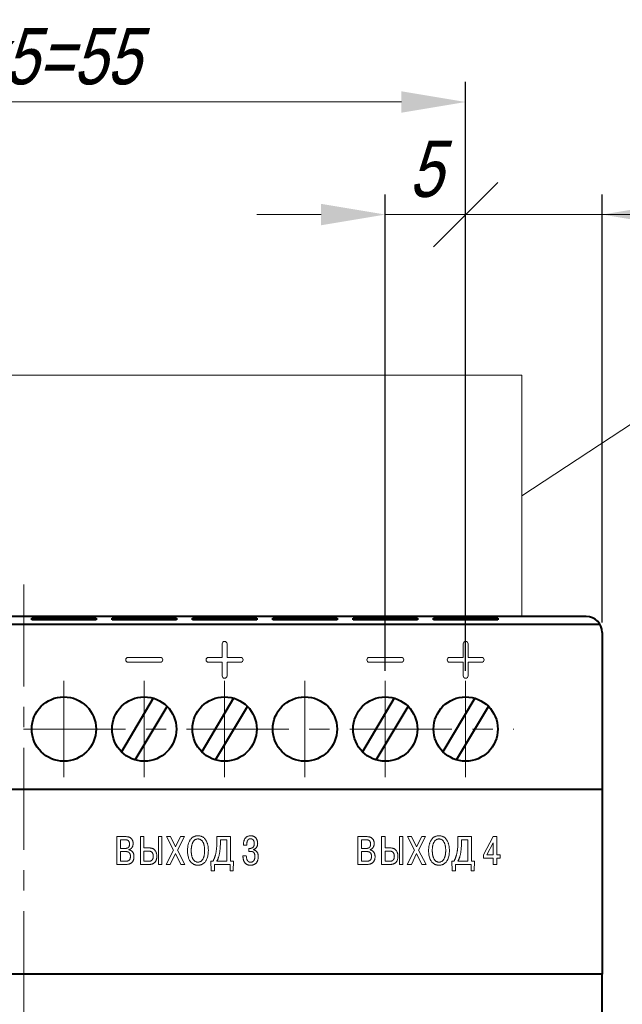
# Model space of a CAD drawing. Header units: millimetres. Extents: x 2146 to 2591, y 1129 to 1436.
# Tile 8 of 10: x 2249 to 2286, y 1342 to 1403. Entities that reach past the tile are written whole.
import ezdxf
from ezdxf.lldxf.tags import DXFTag

# ---------------------------------------------------------------- set-up
doc = ezdxf.new("R2010")
doc.units = ezdxf.units.MM
doc.linetypes.add('ACAD_ISO05W100', pattern=[33, 24, -3, 0, -3, 0, -3])
doc.linetypes.add('CENTER', pattern=[10.16, 6.35, -1.27, 1.27, -1.27])
for name, color, linetype, lineweight in [('help', 4, 'New Line1', 15), ('main', 5, 'Continuous', 40), ('size', 7, 'Continuous', 13), ('text', 7, 'Continuous', 18), ('ОСЕВЫЕ', 1, 'CENTER', 15)]:
    doc.layers.add(name, color=color, linetype=linetype, lineweight=lineweight)
doc.styles.add('K5_TEXTSTYLE', font='win_eskd.shx', dxfattribs={"width": 0.8, "oblique": 15, "height": 3.5})
tags = doc.linetypes.add('New Line1', pattern=[0.8, 0.5, -0.3]).pattern_tags.tags
tags[6:7] = [DXFTag(74, 4), DXFTag(75, 0), DXFTag(340, '0'), DXFTag(46, 1.0), DXFTag(50, 0.0), DXFTag(44, 0.0), DXFTag(45, 0.0)]
tags[4:5] = [DXFTag(74, 4), DXFTag(75, 0), DXFTag(340, '0'), DXFTag(46, 1.0), DXFTag(50, 0.0), DXFTag(44, 0.0), DXFTag(45, 0.0)]
doc.dimstyles.new('ISO-25', dxfattribs={"dimtxt": 3.5, "dimasz": 4, "dimexe": 1.25, "dimexo": 0.625, "dimgap": 1, "dimtad": 1, "dimdec": 1, "dimrnd": 0.5, "dimtxsty": 'K5_TEXTSTYLE', "dimcen": 0, "dimclrd": 256, "dimclrt": 256, "dimadec": 0, "dimazin": 2, "dimtfac": 1, "dimtdec": 1, "dimtmove": 0, "dimatfit": 1, "dimfxl": 1, "dimlwd": -1, "dimarcsym": 2})

# ---------------------------------------------------------------- blocks, each defined once
blk = doc.blocks.new('_Oblique')
at = {"color": 0, "linetype": 'ByBlock', "lineweight": -2}
blk.add_line((-0.5, -0.5), (0.5, 0.5), dxfattribs=at)
blk = doc.blocks.new('*D14')
at = {"layer": 'Defpoints', "color": 0}
for p in [(2276.658, 1390.702), (2285.158, 1364.702), (2276.658, 1361.702)]:
    blk.add_point(p, dxfattribs=at)
at = {"layer": 'size', "color": 0, "lineweight": -2}
for p, q in [((2276.658, 1362.327), (2276.658, 1391.952)), ((2285.158, 1365.327), (2285.158, 1391.952))]:
    blk.add_line(p, q, dxfattribs=at)
at = {"layer": 'size'}
for p, q in [((2285.158, 1390.702), (2276.658, 1390.702)), ((2285.158, 1390.702), (2296.692, 1390.702)), ((2289.158, 1390.702), (2293.158, 1390.702))]:
    blk.add_line(p, q, dxfattribs=at)
blk.add_solid([(2289.158, 1391.368), (2289.158, 1390.035), (2285.158, 1390.702)], dxfattribs=at)
at = {"layer": 'size', "xscale": 4, "yscale": 4, "zscale": 4, "rotation": 180}
blk.add_blockref('_Oblique', (2276.658, 1390.702), dxfattribs=at)
at = {"layer": 'size', "linetype": 'ACAD_ISO05W100', "insert": (2292.925, 1393.802), "char_height": 3.5, "attachment_point": 5, "style": 'K5_TEXTSTYLE'}
blk.add_mtext('8,5', dxfattribs=at)
blk = doc.blocks.new('*D15')
at = {"layer": 'Defpoints', "color": 0}
for p in [(2271.658, 1390.702), (2271.658, 1361.702), (2276.658, 1361.702)]:
    blk.add_point(p, dxfattribs=at)
at = {"layer": 'size', "color": 0, "lineweight": -2}
for p, q in [((2271.658, 1362.327), (2271.658, 1391.952)), ((2276.658, 1362.327), (2276.658, 1391.952))]:
    blk.add_line(p, q, dxfattribs=at)
at = {"layer": 'size'}
for p, q in [((2267.658, 1390.702), (2263.658, 1390.702)), ((2276.658, 1390.702), (2271.658, 1390.702))]:
    blk.add_line(p, q, dxfattribs=at)
blk.add_solid([(2267.658, 1390.035), (2267.658, 1391.368), (2271.658, 1390.702)], dxfattribs=at)
at = {"layer": 'size', "xscale": 4, "yscale": 4, "zscale": 4, "rotation": 180}
blk.add_blockref('_Oblique', (2276.658, 1390.702), dxfattribs=at)
at = {"layer": 'size', "linetype": 'ACAD_ISO05W100', "insert": (2274.158, 1393.524), "char_height": 3.5, "attachment_point": 5, "style": 'K5_TEXTSTYLE'}
blk.add_mtext('5', dxfattribs=at)
blk = doc.blocks.new('*D16')
at = {"layer": 'Defpoints', "color": 0}
for p in [(2221.658, 1397.702), (2221.658, 1361.702), (2276.658, 1361.702)]:
    blk.add_point(p, dxfattribs=at)
at = {"layer": 'size', "color": 0, "lineweight": -2}
for p, q in [((2221.658, 1362.327), (2221.658, 1398.952)), ((2276.658, 1362.327), (2276.658, 1398.952))]:
    blk.add_line(p, q, dxfattribs=at)
at = {"layer": 'size'}
blk.add_line((2272.658, 1397.702), (2225.658, 1397.702), dxfattribs=at)
for points in [[(2225.658, 1398.368), (2225.658, 1397.035), (2221.658, 1397.702)], [(2272.658, 1397.035), (2272.658, 1398.368), (2276.658, 1397.702)]]:
    blk.add_solid(points, dxfattribs=at)
at = {"layer": 'size', "linetype": 'ACAD_ISO05W100', "insert": (2249.158, 1400.524), "char_height": 3.5, "attachment_point": 5, "style": 'K5_TEXTSTYLE'}
blk.add_mtext('11х5=55', dxfattribs=at)

msp = doc.modelspace()

# ---------------------------------------------------------------- linework, layer by layer
at = {"layer": 'help', "linetype": 'ByBlock'}
msp.add_line((2306.709, 1390.702), (2280.158, 1373.202), dxfattribs=at)
at = {"layer": 'help', "ltscale": 5}
for p, q in [((2218.158, 1380.702), (2280.158, 1380.702)), ((2280.158, 1380.702), (2280.158, 1365.702))]:
    msp.add_line(p, q, dxfattribs=at)
at = {"layer": 'main'}
for p, q in [((2284.158, 1365.702), (2214.158, 1365.702)), ((2285.024, 1365.202), (2213.292, 1365.202)), ((2249.658, 1365.487), (2249.658, 1365.607)), ((2249.658, 1365.607), (2253.658, 1365.607)), ((2253.658, 1365.487), (2249.658, 1365.487)), ((2253.658, 1365.607), (2253.658, 1365.487)), ((2254.658, 1365.487), (2254.658, 1365.607)), ((2254.658, 1365.607), (2258.658, 1365.607)), ((2258.658, 1365.487), (2254.658, 1365.487)), ((2258.658, 1365.607), (2258.658, 1365.487)), ((2259.658, 1365.487), (2259.658, 1365.607)), ((2259.658, 1365.607), (2263.658, 1365.607)), ((2263.658, 1365.487), (2259.658, 1365.487)), ((2263.658, 1365.607), (2263.658, 1365.487)), ((2264.658, 1365.487), (2264.658, 1365.607)), ((2264.658, 1365.607), (2268.658, 1365.607)), ((2268.658, 1365.487), (2264.658, 1365.487)), ((2268.658, 1365.607), (2268.658, 1365.487)), ((2269.658, 1365.487), (2269.658, 1365.607)), ((2269.658, 1365.607), (2273.658, 1365.607)), ((2273.658, 1365.487), (2269.658, 1365.487)), ((2273.658, 1365.607), (2273.658, 1365.487)), ((2274.658, 1365.487), (2274.658, 1365.607)), ((2274.658, 1365.607), (2278.658, 1365.607)), ((2278.658, 1365.487), (2274.658, 1365.487)), ((2278.658, 1365.607), (2278.658, 1365.487)), ((2285.158, 1364.702), (2285.158, 1354.952)), ((2257.219, 1360.622), (2255.238, 1357.293)), ((2262.219, 1360.622), (2260.238, 1357.293)), ((2272.219, 1360.622), (2270.238, 1357.293)), ((2277.219, 1360.622), (2275.238, 1357.293)), ((2256.097, 1356.782), (2258.078, 1360.11)), ((2261.097, 1356.782), (2263.078, 1360.11)), ((2271.097, 1356.782), (2273.078, 1360.11)), ((2276.097, 1356.782), (2278.078, 1360.11)), ((2285.158, 1354.952), (2213.158, 1354.952)), ((2285.158, 1354.952), (2285.158, 1354.452)), ((2285.158, 1354.452), (2285.158, 1343.452)), ((2285.158, 1343.452), (2213.158, 1343.452)), ((2285.158, 1297.952), (2285.158, 1343.452))]:
    msp.add_line(p, q, dxfattribs=at)
for centre in [(2251.658, 1358.702), (2256.658, 1358.702), (2261.658, 1358.702), (2266.658, 1358.702), (2271.658, 1358.702), (2276.658, 1358.702)]:
    msp.add_circle(centre, 2, dxfattribs=at)
msp.add_arc((2284.158, 1364.702), 1, 0, 90, dxfattribs=at)
at = {"layer": 'text'}
for p, q in [((2261.508, 1364.007), (2261.508, 1363.157)), ((2261.808, 1363.157), (2261.808, 1364.007)), ((2276.508, 1364.007), (2276.508, 1363.157)), ((2276.808, 1363.157), (2276.808, 1364.007)), ((2257.658, 1363.157), (2255.658, 1363.157)), ((2255.658, 1362.857), (2257.658, 1362.857)), ((2261.508, 1363.157), (2260.658, 1363.157)), ((2260.658, 1362.857), (2261.508, 1362.857)), ((2261.508, 1362.857), (2261.508, 1362.007)), ((2262.658, 1363.157), (2261.808, 1363.157)), ((2261.808, 1362.857), (2262.658, 1362.857)), ((2261.808, 1362.007), (2261.808, 1362.857)), ((2272.658, 1363.157), (2270.658, 1363.157)), ((2270.658, 1362.857), (2272.658, 1362.857)), ((2276.508, 1363.157), (2275.658, 1363.157)), ((2275.658, 1362.857), (2276.508, 1362.857)), ((2276.508, 1362.857), (2276.508, 1362.007)), ((2277.658, 1363.157), (2276.808, 1363.157)), ((2276.808, 1362.857), (2277.658, 1362.857)), ((2276.808, 1362.007), (2276.808, 1362.857))]:
    msp.add_line(p, q, dxfattribs=at)
at = {"layer": 'text', "linetype": 'Continuous', "lineweight": 15}
for p, q in [((2255.526, 1352.011), (2254.953, 1352.011)), ((2254.953, 1352.011), (2254.953, 1350.282)), ((2255.173, 1351.815), (2255.173, 1351.277)), ((2255.487, 1351.815), (2255.173, 1351.815)), ((2255.58, 1352.008), (2255.526, 1352.011)), ((2256.642, 1352.011), (2256.422, 1352.011)), ((2256.422, 1352.011), (2256.422, 1350.282)), ((2256.642, 1351.307), (2256.642, 1352.011)), ((2257.756, 1352.011), (2257.536, 1352.011)), ((2257.536, 1352.011), (2257.536, 1350.282)), ((2257.756, 1350.282), (2257.756, 1352.011)), ((2258.037, 1352.011), (2258.474, 1351.166)), ((2258.296, 1352.011), (2258.037, 1352.011)), ((2258.608, 1351.371), (2258.296, 1352.011)), ((2258.924, 1352.011), (2258.608, 1351.371)), ((2258.731, 1351.171), (2259.163, 1352.011)), ((2259.163, 1352.011), (2258.924, 1352.011)), ((2262.022, 1352.011), (2261.175, 1352.011)), ((2261.175, 1352.011), (2261.175, 1351.655)), ((2261.395, 1351.601), (2261.394, 1351.493)), ((2261.802, 1351.815), (2261.395, 1351.815)), ((2261.395, 1351.815), (2261.395, 1351.601)), ((2261.802, 1350.477), (2261.802, 1351.815)), ((2262.022, 1350.477), (2262.022, 1352.011)), ((2270.526, 1352.011), (2269.953, 1352.011)), ((2269.953, 1352.011), (2269.953, 1350.282)), ((2270.487, 1351.815), (2270.173, 1351.815)), ((2270.173, 1351.815), (2270.173, 1351.277)), ((2270.58, 1352.008), (2270.526, 1352.011)), ((2271.642, 1352.011), (2271.422, 1352.011)), ((2271.422, 1352.011), (2271.422, 1350.282)), ((2271.642, 1351.307), (2271.642, 1352.011)), ((2272.756, 1352.011), (2272.536, 1352.011)), ((2272.536, 1352.011), (2272.536, 1350.282)), ((2272.756, 1350.282), (2272.756, 1352.011)), ((2273.037, 1352.011), (2273.474, 1351.166)), ((2273.296, 1352.011), (2273.037, 1352.011)), ((2273.608, 1351.371), (2273.296, 1352.011)), ((2273.924, 1352.011), (2273.608, 1351.371)), ((2273.731, 1351.171), (2274.163, 1352.011)), ((2274.163, 1352.011), (2273.924, 1352.011)), ((2277.022, 1352.011), (2276.175, 1352.011)), ((2276.175, 1352.011), (2276.175, 1351.655)), ((2276.395, 1351.601), (2276.394, 1351.493)), ((2276.802, 1351.815), (2276.395, 1351.815)), ((2276.395, 1351.815), (2276.395, 1351.601)), ((2276.802, 1350.477), (2276.802, 1351.815)), ((2277.022, 1350.477), (2277.022, 1352.011)), ((2278.38, 1352.011), (2277.761, 1350.875)), ((2278.38, 1351.633), (2277.97, 1350.877)), ((2278.6, 1352.011), (2278.38, 1352.011)), ((2278.38, 1350.877), (2278.38, 1351.633)), ((2278.6, 1350.877), (2278.6, 1352.011)), ((2255.173, 1351.277), (2255.479, 1351.277)), ((2255.173, 1351.082), (2255.173, 1350.477)), ((2255.492, 1351.082), (2255.173, 1351.082)), ((2255.479, 1351.277), (2255.512, 1351.278)), ((2255.709, 1351.191), (2255.709, 1351.203)), ((2255.733, 1351.186), (2255.709, 1351.191)), ((2256.976, 1351.307), (2256.642, 1351.307)), ((2256.642, 1351.112), (2256.642, 1350.477)), ((2256.931, 1351.112), (2256.642, 1351.112)), ((2257.029, 1351.304), (2256.976, 1351.307)), ((2258.474, 1351.166), (2258.015, 1350.282)), ((2258.279, 1350.282), (2258.605, 1350.961)), ((2258.605, 1350.961), (2258.929, 1350.282)), ((2259.193, 1350.282), (2258.731, 1351.171)), ((2259.355, 1351.237), (2259.353, 1351.146)), ((2259.583, 1351.146), (2259.583, 1351.093)), ((2262.83, 1351.531), (2262.83, 1351.485)), ((2262.83, 1351.485), (2263.037, 1351.485)), ((2263.22, 1351.28), (2263.168, 1351.28)), ((2263.168, 1351.28), (2263.168, 1351.092)), ((2263.168, 1351.092), (2263.291, 1351.092)), ((2263.234, 1351.28), (2263.22, 1351.28)), ((2263.462, 1351.191), (2263.462, 1351.21)), ((2263.485, 1351.186), (2263.462, 1351.191)), ((2270.173, 1351.277), (2270.479, 1351.277)), ((2270.173, 1351.082), (2270.173, 1350.477)), ((2270.492, 1351.082), (2270.173, 1351.082)), ((2270.479, 1351.277), (2270.512, 1351.278)), ((2270.709, 1351.191), (2270.709, 1351.203)), ((2270.733, 1351.186), (2270.709, 1351.191)), ((2271.976, 1351.307), (2271.642, 1351.307)), ((2271.642, 1351.112), (2271.642, 1350.477)), ((2271.931, 1351.112), (2271.642, 1351.112)), ((2272.029, 1351.304), (2271.976, 1351.307)), ((2273.474, 1351.166), (2273.015, 1350.282)), ((2273.279, 1350.282), (2273.605, 1350.961)), ((2273.605, 1350.961), (2273.929, 1350.282)), ((2274.193, 1350.282), (2273.731, 1351.171)), ((2274.355, 1351.237), (2274.353, 1351.146)), ((2274.583, 1351.146), (2274.583, 1351.093)), ((2255.173, 1350.477), (2255.492, 1350.477)), ((2255.492, 1350.477), (2255.517, 1350.477)), ((2256.642, 1350.477), (2256.948, 1350.477)), ((2256.948, 1350.477), (2256.962, 1350.477)), ((2260.931, 1350.477), (2260.807, 1350.477)), ((2260.807, 1350.477), (2260.822, 1349.891)), ((2260.959, 1350.531), (2260.931, 1350.477)), ((2261.175, 1350.477), (2261.802, 1350.477)), ((2262.212, 1350.477), (2262.022, 1350.477)), ((2262.197, 1349.891), (2262.212, 1350.477)), ((2263.01, 1350.808), (2262.798, 1350.808)), ((2263.015, 1350.744), (2263.01, 1350.808)), ((2270.173, 1350.477), (2270.492, 1350.477)), ((2270.492, 1350.477), (2270.517, 1350.477)), ((2271.642, 1350.477), (2271.948, 1350.477)), ((2271.948, 1350.477), (2271.962, 1350.477)), ((2275.931, 1350.477), (2275.807, 1350.477)), ((2275.807, 1350.477), (2275.822, 1349.891)), ((2275.959, 1350.531), (2275.931, 1350.477)), ((2276.175, 1350.477), (2276.802, 1350.477)), ((2277.212, 1350.477), (2277.022, 1350.477)), ((2277.197, 1349.891), (2277.212, 1350.477)), ((2277.761, 1350.875), (2277.761, 1350.68)), ((2277.761, 1350.68), (2278.38, 1350.68)), ((2277.97, 1350.877), (2278.38, 1350.877)), ((2278.38, 1350.68), (2278.38, 1350.282)), ((2278.808, 1350.877), (2278.6, 1350.877)), ((2278.6, 1350.282), (2278.6, 1350.68)), ((2278.6, 1350.68), (2278.808, 1350.68)), ((2278.808, 1350.68), (2278.808, 1350.877)), ((2254.953, 1350.282), (2255.507, 1350.282)), ((2256.422, 1350.282), (2256.976, 1350.282)), ((2257.536, 1350.282), (2257.756, 1350.282)), ((2258.015, 1350.282), (2258.279, 1350.282)), ((2258.929, 1350.282), (2259.193, 1350.282)), ((2260.822, 1349.891), (2261.02, 1349.891)), ((2261.02, 1349.891), (2261.02, 1350.282)), ((2261.02, 1350.282), (2262, 1350.282)), ((2262, 1350.282), (2262, 1349.891)), ((2262, 1349.891), (2262.197, 1349.891)), ((2269.953, 1350.282), (2270.507, 1350.282)), ((2271.422, 1350.282), (2271.976, 1350.282)), ((2272.536, 1350.282), (2272.756, 1350.282)), ((2273.015, 1350.282), (2273.279, 1350.282)), ((2273.929, 1350.282), (2274.193, 1350.282)), ((2275.822, 1349.891), (2276.02, 1349.891)), ((2276.02, 1349.891), (2276.02, 1350.282)), ((2276.02, 1350.282), (2277, 1350.282)), ((2277, 1350.282), (2277, 1349.891)), ((2277, 1349.891), (2277.197, 1349.891)), ((2278.38, 1350.282), (2278.6, 1350.282))]:
    msp.add_line(p, q, dxfattribs=at)
at = {"layer": 'text'}
for centre, start, end in [((2261.658, 1364.007), 0, 180), ((2276.658, 1364.007), 0, 180), ((2255.658, 1363.007), 90, 270), ((2257.658, 1363.007), 270, 90), ((2260.658, 1363.007), 90, 270), ((2262.658, 1363.007), 270, 90), ((2270.658, 1363.007), 90, 270), ((2272.658, 1363.007), 270, 90), ((2275.658, 1363.007), 90, 270), ((2277.658, 1363.007), 269.97689, 89.97689), ((2261.658, 1362.007), 180, 0), ((2276.658, 1362.007), 180, 0)]:
    msp.add_arc(centre, 0.15, start, end, dxfattribs=at)
at = {"layer": 'text', "linetype": 'Continuous', "lineweight": 15}
for points, knots in [([(2255.512, 1351.278), (2255.523, 1351.279), (2255.542, 1351.281), (2255.571, 1351.286), (2255.597, 1351.294), (2255.621, 1351.304), (2255.642, 1351.316), (2255.662, 1351.33), (2255.679, 1351.346), (2255.694, 1351.365), (2255.707, 1351.385), (2255.718, 1351.407), (2255.726, 1351.431), (2255.733, 1351.458), (2255.738, 1351.485), (2255.74, 1351.515), (2255.741, 1351.543), (2255.741, 1351.569), (2255.739, 1351.592), (2255.736, 1351.615), (2255.732, 1351.638), (2255.726, 1351.661), (2255.718, 1351.684), (2255.708, 1351.705), (2255.696, 1351.726), (2255.681, 1351.745), (2255.663, 1351.762), (2255.642, 1351.777), (2255.618, 1351.791), (2255.59, 1351.801), (2255.559, 1351.81), (2255.524, 1351.814), (2255.5, 1351.815), (2255.487, 1351.815)], [0, 0, 0, 0, 0.0307883, 0.0596178, 0.0868584, 0.1123741, 0.136909, 0.1606711, 0.1843677, 0.207671, 0.2315006, 0.2560546, 0.281711, 0.3084387, 0.3367486, 0.3665803, 0.3981994, 0.4207074, 0.4437563, 0.4671494, 0.4908249, 0.5144268, 0.5381791, 0.5618428, 0.585664, 0.6097148, 0.6344651, 0.6602862, 0.6875503, 0.716836, 0.7486833, 0.7837417, 0.8222837, 0.8222837, 0.8222837, 0.8222837]), ([(2255.709, 1351.203), (2255.719, 1351.206), (2255.739, 1351.211), (2255.767, 1351.223), (2255.794, 1351.237), (2255.819, 1351.254), (2255.842, 1351.272), (2255.863, 1351.292), (2255.882, 1351.315), (2255.9, 1351.338), (2255.915, 1351.364), (2255.928, 1351.39), (2255.94, 1351.418), (2255.949, 1351.447), (2255.956, 1351.477), (2255.962, 1351.508), (2255.965, 1351.539), (2255.966, 1351.576), (2255.965, 1351.618), (2255.96, 1351.664), (2255.951, 1351.707), (2255.94, 1351.749), (2255.925, 1351.788), (2255.906, 1351.824), (2255.884, 1351.858), (2255.859, 1351.889), (2255.829, 1351.916), (2255.797, 1351.941), (2255.76, 1351.962), (2255.721, 1351.979), (2255.677, 1351.993), (2255.63, 1352.003), (2255.597, 1352.007), (2255.58, 1352.008)], [0, 0, 0, 0, 0.031321, 0.062037, 0.092007, 0.121823, 0.151059, 0.180411, 0.209686, 0.239249, 0.268593, 0.298467, 0.328475, 0.358992, 0.389673, 0.420827, 0.452191, 0.484113, 0.531644, 0.577616, 0.621822, 0.66472, 0.706298, 0.746951, 0.787029, 0.826875, 0.866776, 0.907336, 0.949013, 0.992348, 1.037699, 1.085576, 1.136555, 1.136555, 1.136555, 1.136555]), ([(2259.353, 1351.146), (2259.354, 1351.093), (2259.356, 1350.994), (2259.374, 1350.853), (2259.4, 1350.731), (2259.436, 1350.626), (2259.479, 1350.537), (2259.527, 1350.462), (2259.58, 1350.4), (2259.635, 1350.351), (2259.691, 1350.312), (2259.748, 1350.282), (2259.802, 1350.26), (2259.853, 1350.246), (2259.899, 1350.237), (2259.94, 1350.232), (2259.973, 1350.23), (2260, 1350.23), (2260.027, 1350.23), (2260.06, 1350.232), (2260.1, 1350.237), (2260.147, 1350.246), (2260.198, 1350.261), (2260.252, 1350.282), (2260.308, 1350.312), (2260.365, 1350.351), (2260.42, 1350.4), (2260.472, 1350.462), (2260.521, 1350.537), (2260.564, 1350.626), (2260.599, 1350.732), (2260.627, 1350.853), (2260.643, 1350.994), (2260.648, 1351.124), (2260.646, 1351.236), (2260.639, 1351.325), (2260.627, 1351.412), (2260.612, 1351.495), (2260.59, 1351.575), (2260.565, 1351.65), (2260.533, 1351.722), (2260.497, 1351.788), (2260.455, 1351.848), (2260.408, 1351.902), (2260.354, 1351.949), (2260.295, 1351.99), (2260.23, 1352.021), (2260.159, 1352.045), (2260.081, 1352.059), (2260, 1352.064), (2259.918, 1352.059), (2259.841, 1352.045), (2259.77, 1352.022), (2259.704, 1351.99), (2259.645, 1351.949), (2259.592, 1351.902), (2259.545, 1351.848), (2259.503, 1351.788), (2259.466, 1351.722), (2259.435, 1351.65), (2259.409, 1351.575), (2259.388, 1351.495), (2259.372, 1351.412), (2259.361, 1351.325), (2259.357, 1351.267), (2259.355, 1351.237)], [0, 0, 0, 0, 0.158813, 0.298997, 0.422919, 0.532909, 0.631308, 0.719621, 0.800048, 0.873776, 0.941987, 1.005193, 1.063502, 1.116839, 1.164338, 1.205344, 1.238611, 1.263113, 1.287314, 1.320581, 1.361487, 1.409085, 1.462134, 1.520628, 1.583835, 1.65221, 1.725788, 1.806215, 1.894529, 1.993015, 2.102939, 2.226905, 2.367089, 2.52591, 2.61664, 2.705799, 2.792849, 2.877789, 2.96026, 3.040206, 3.117667, 3.192865, 3.266022, 3.337658, 3.40843, 3.479267, 3.551316, 3.625566, 3.703606, 3.786557, 3.869808, 3.947848, 4.022288, 4.094157, 4.16516, 4.235932, 4.307568, 4.380554, 4.455848, 4.533269, 4.613247, 4.695667, 4.780626, 4.867663, 4.956823, 4.956823, 4.956823, 4.956823]), ([(2259.583, 1351.093), (2259.584, 1351.074), (2259.586, 1351.036), (2259.59, 1350.977), (2259.598, 1350.917), (2259.608, 1350.857), (2259.621, 1350.797), (2259.637, 1350.739), (2259.658, 1350.683), (2259.682, 1350.63), (2259.711, 1350.581), (2259.745, 1350.536), (2259.785, 1350.498), (2259.83, 1350.466), (2259.881, 1350.443), (2259.938, 1350.428), (2260, 1350.424), (2260.061, 1350.428), (2260.119, 1350.443), (2260.17, 1350.467), (2260.215, 1350.498), (2260.254, 1350.536), (2260.288, 1350.581), (2260.317, 1350.63), (2260.342, 1350.683), (2260.362, 1350.739), (2260.379, 1350.797), (2260.392, 1350.857), (2260.402, 1350.917), (2260.409, 1350.977), (2260.414, 1351.036), (2260.417, 1351.092), (2260.418, 1351.148), (2260.416, 1351.205), (2260.414, 1351.264), (2260.408, 1351.325), (2260.4, 1351.386), (2260.389, 1351.447), (2260.375, 1351.507), (2260.357, 1351.564), (2260.337, 1351.62), (2260.311, 1351.671), (2260.282, 1351.719), (2260.248, 1351.761), (2260.209, 1351.798), (2260.164, 1351.828), (2260.115, 1351.851), (2260.059, 1351.864), (2260, 1351.869), (2259.941, 1351.864), (2259.885, 1351.85), (2259.835, 1351.828), (2259.791, 1351.798), (2259.752, 1351.761), (2259.718, 1351.719), (2259.688, 1351.671), (2259.663, 1351.62), (2259.642, 1351.564), (2259.625, 1351.506), (2259.61, 1351.447), (2259.6, 1351.386), (2259.592, 1351.325), (2259.586, 1351.264), (2259.583, 1351.205), (2259.583, 1351.165), (2259.583, 1351.146)], [0, 0, 0, 0, 0.056465, 0.115452, 0.175807, 0.23703, 0.298388, 0.359225, 0.419023, 0.477544, 0.534499, 0.589964, 0.644421, 0.698629, 0.754154, 0.81251, 0.875708, 0.938608, 0.996963, 1.052307, 1.10668, 1.160992, 1.216519, 1.273474, 1.332079, 1.391773, 1.452638, 1.513975, 1.57523, 1.635574, 1.694569, 1.751034, 1.804441, 1.862052, 1.921932, 1.98298, 2.044998, 2.106803, 2.168364, 2.228909, 2.28804, 2.345463, 2.401208, 2.455323, 2.508383, 2.561274, 2.615068, 2.671385, 2.731884, 2.792682, 2.848999, 2.902976, 2.955701, 3.008907, 3.063022, 3.118767, 3.176102, 3.235305, 3.295821, 3.357404, 3.419173, 3.481204, 3.542244, 3.602124, 3.659731, 3.659731, 3.659731, 3.659731]), ([(2261.175, 1351.655), (2261.175, 1351.622), (2261.174, 1351.556), (2261.171, 1351.461), (2261.166, 1351.369), (2261.159, 1351.282), (2261.15, 1351.198), (2261.139, 1351.119), (2261.126, 1351.042), (2261.112, 1350.969), (2261.095, 1350.899), (2261.077, 1350.832), (2261.057, 1350.768), (2261.035, 1350.705), (2261.011, 1350.646), (2260.986, 1350.588), (2260.968, 1350.55), (2260.959, 1350.531)], [0, 0, 0, 0, 0.100206, 0.195756, 0.287304, 0.374685, 0.458591, 0.538934, 0.616218, 0.690566, 0.762507, 0.832058, 0.899617, 0.96521, 1.029592, 1.092606, 1.154779, 1.154779, 1.154779, 1.154779]), ([(2263.462, 1351.21), (2263.472, 1351.214), (2263.493, 1351.22), (2263.522, 1351.234), (2263.549, 1351.249), (2263.574, 1351.267), (2263.597, 1351.287), (2263.618, 1351.308), (2263.637, 1351.332), (2263.654, 1351.356), (2263.669, 1351.383), (2263.682, 1351.41), (2263.692, 1351.438), (2263.701, 1351.467), (2263.708, 1351.497), (2263.713, 1351.527), (2263.715, 1351.558), (2263.717, 1351.592), (2263.715, 1351.631), (2263.711, 1351.675), (2263.704, 1351.717), (2263.694, 1351.759), (2263.681, 1351.8), (2263.664, 1351.839), (2263.644, 1351.877), (2263.62, 1351.912), (2263.592, 1351.944), (2263.56, 1351.974), (2263.524, 1351.999), (2263.483, 1352.022), (2263.438, 1352.039), (2263.389, 1352.053), (2263.334, 1352.061), (2263.274, 1352.063), (2263.211, 1352.06), (2263.151, 1352.049), (2263.096, 1352.031), (2263.048, 1352.007), (2263.006, 1351.978), (2262.969, 1351.944), (2262.937, 1351.906), (2262.91, 1351.864), (2262.888, 1351.82), (2262.87, 1351.774), (2262.856, 1351.726), (2262.845, 1351.677), (2262.837, 1351.628), (2262.832, 1351.579), (2262.831, 1351.547), (2262.83, 1351.531)], [0, 0, 0, 0, 0.032888, 0.064933, 0.096065, 0.126836, 0.157044, 0.1871, 0.216898, 0.246992, 0.276723, 0.306875, 0.337095, 0.367526, 0.397875, 0.42847, 0.458998, 0.489718, 0.532841, 0.576135, 0.619421, 0.662596, 0.705445, 0.748015, 0.790393, 0.832801, 0.875266, 0.918439, 0.962671, 1.008457, 1.056591, 1.107627, 1.162345, 1.221316, 1.288436, 1.349632, 1.406269, 1.459399, 1.510577, 1.560323, 1.609528, 1.658568, 1.70821, 1.757958, 1.808072, 1.857977, 1.907906, 1.956961, 2.005032, 2.005032, 2.005032, 2.005032]), ([(2263.037, 1351.485), (2263.037, 1351.502), (2263.038, 1351.536), (2263.041, 1351.585), (2263.047, 1351.629), (2263.054, 1351.67), (2263.063, 1351.706), (2263.074, 1351.738), (2263.086, 1351.767), (2263.101, 1351.792), (2263.117, 1351.813), (2263.134, 1351.831), (2263.154, 1351.846), (2263.174, 1351.858), (2263.197, 1351.867), (2263.221, 1351.873), (2263.246, 1351.876), (2263.274, 1351.878), (2263.304, 1351.876), (2263.334, 1351.87), (2263.362, 1351.861), (2263.387, 1351.849), (2263.409, 1351.834), (2263.428, 1351.817), (2263.445, 1351.797), (2263.46, 1351.776), (2263.472, 1351.753), (2263.483, 1351.729), (2263.491, 1351.704), (2263.498, 1351.679), (2263.503, 1351.654), (2263.506, 1351.628), (2263.508, 1351.603), (2263.509, 1351.569), (2263.507, 1351.528), (2263.5, 1351.482), (2263.489, 1351.442), (2263.474, 1351.407), (2263.456, 1351.378), (2263.435, 1351.353), (2263.413, 1351.333), (2263.389, 1351.317), (2263.364, 1351.305), (2263.34, 1351.296), (2263.316, 1351.289), (2263.293, 1351.284), (2263.271, 1351.281), (2263.251, 1351.28), (2263.239, 1351.28), (2263.234, 1351.28)], [0, 0, 0, 0, 0.053118, 0.101837, 0.146465, 0.187323, 0.224334, 0.258234, 0.289212, 0.317889, 0.344309, 0.369413, 0.393435, 0.417349, 0.4411, 0.465501, 0.49066, 0.516992, 0.550053, 0.580786, 0.609531, 0.636902, 0.663225, 0.689218, 0.714947, 0.740638, 0.766592, 0.792697, 0.818881, 0.844982, 0.871145, 0.896884, 0.922156, 0.946569, 0.999033, 1.045312, 1.086617, 1.123738, 1.157923, 1.189434, 1.219396, 1.247631, 1.275136, 1.301377, 1.326542, 1.350076, 1.372167, 1.391817, 1.408827, 1.408827, 1.408827, 1.408827]), ([(2270.512, 1351.278), (2270.523, 1351.279), (2270.542, 1351.281), (2270.571, 1351.286), (2270.597, 1351.294), (2270.621, 1351.304), (2270.642, 1351.316), (2270.662, 1351.33), (2270.679, 1351.346), (2270.694, 1351.365), (2270.707, 1351.385), (2270.718, 1351.407), (2270.726, 1351.431), (2270.733, 1351.458), (2270.738, 1351.485), (2270.74, 1351.515), (2270.741, 1351.543), (2270.741, 1351.569), (2270.739, 1351.592), (2270.736, 1351.615), (2270.732, 1351.638), (2270.726, 1351.661), (2270.718, 1351.684), (2270.708, 1351.705), (2270.696, 1351.726), (2270.681, 1351.745), (2270.663, 1351.762), (2270.642, 1351.777), (2270.618, 1351.791), (2270.59, 1351.801), (2270.559, 1351.81), (2270.524, 1351.814), (2270.5, 1351.815), (2270.487, 1351.815)], [0, 0, 0, 0, 0.0307883, 0.0596178, 0.0868584, 0.1123741, 0.136909, 0.1606711, 0.1843677, 0.207671, 0.2315006, 0.2560546, 0.281711, 0.3084387, 0.3367486, 0.3665803, 0.3981994, 0.4207074, 0.4437563, 0.4671494, 0.4908249, 0.5144268, 0.5381791, 0.5618428, 0.585664, 0.6097148, 0.6344651, 0.6602862, 0.6875503, 0.716836, 0.7486833, 0.7837417, 0.8222837, 0.8222837, 0.8222837, 0.8222837]), ([(2270.709, 1351.203), (2270.719, 1351.206), (2270.739, 1351.211), (2270.767, 1351.223), (2270.794, 1351.237), (2270.819, 1351.254), (2270.842, 1351.272), (2270.863, 1351.292), (2270.882, 1351.315), (2270.9, 1351.338), (2270.915, 1351.364), (2270.928, 1351.39), (2270.94, 1351.418), (2270.949, 1351.447), (2270.956, 1351.477), (2270.962, 1351.508), (2270.965, 1351.539), (2270.966, 1351.576), (2270.965, 1351.618), (2270.96, 1351.664), (2270.951, 1351.707), (2270.94, 1351.749), (2270.925, 1351.788), (2270.906, 1351.824), (2270.884, 1351.858), (2270.859, 1351.889), (2270.829, 1351.916), (2270.797, 1351.941), (2270.76, 1351.962), (2270.721, 1351.979), (2270.677, 1351.993), (2270.63, 1352.003), (2270.597, 1352.007), (2270.58, 1352.008)], [0, 0, 0, 0, 0.031321, 0.062037, 0.092007, 0.121823, 0.151059, 0.180411, 0.209686, 0.239249, 0.268593, 0.298467, 0.328475, 0.358992, 0.389673, 0.420827, 0.452191, 0.484113, 0.531644, 0.577616, 0.621822, 0.66472, 0.706298, 0.746951, 0.787029, 0.826875, 0.866776, 0.907336, 0.949013, 0.992348, 1.037699, 1.085576, 1.136555, 1.136555, 1.136555, 1.136555]), ([(2274.353, 1351.146), (2274.354, 1351.093), (2274.356, 1350.994), (2274.374, 1350.853), (2274.4, 1350.731), (2274.436, 1350.626), (2274.479, 1350.537), (2274.527, 1350.462), (2274.58, 1350.4), (2274.635, 1350.351), (2274.691, 1350.312), (2274.748, 1350.282), (2274.802, 1350.26), (2274.853, 1350.246), (2274.899, 1350.237), (2274.94, 1350.232), (2274.973, 1350.23), (2275, 1350.23), (2275.027, 1350.23), (2275.06, 1350.232), (2275.1, 1350.237), (2275.147, 1350.246), (2275.198, 1350.261), (2275.252, 1350.282), (2275.308, 1350.312), (2275.365, 1350.351), (2275.42, 1350.4), (2275.472, 1350.462), (2275.521, 1350.537), (2275.564, 1350.626), (2275.599, 1350.732), (2275.627, 1350.853), (2275.643, 1350.994), (2275.648, 1351.124), (2275.646, 1351.236), (2275.639, 1351.325), (2275.627, 1351.412), (2275.612, 1351.495), (2275.59, 1351.575), (2275.565, 1351.65), (2275.533, 1351.722), (2275.497, 1351.788), (2275.455, 1351.848), (2275.408, 1351.902), (2275.354, 1351.949), (2275.295, 1351.99), (2275.23, 1352.021), (2275.159, 1352.045), (2275.081, 1352.059), (2275, 1352.064), (2274.918, 1352.059), (2274.841, 1352.045), (2274.77, 1352.022), (2274.704, 1351.99), (2274.645, 1351.949), (2274.592, 1351.902), (2274.545, 1351.848), (2274.503, 1351.788), (2274.466, 1351.722), (2274.435, 1351.65), (2274.409, 1351.575), (2274.388, 1351.495), (2274.372, 1351.412), (2274.361, 1351.325), (2274.357, 1351.267), (2274.355, 1351.237)], [0, 0, 0, 0, 0.158813, 0.298997, 0.422919, 0.532909, 0.631308, 0.719621, 0.800048, 0.873776, 0.941987, 1.005193, 1.063502, 1.116839, 1.164338, 1.205344, 1.238611, 1.263113, 1.287314, 1.320581, 1.361487, 1.409085, 1.462134, 1.520628, 1.583835, 1.65221, 1.725788, 1.806215, 1.894529, 1.993015, 2.102939, 2.226905, 2.367089, 2.52591, 2.61664, 2.705799, 2.792849, 2.877789, 2.96026, 3.040206, 3.117667, 3.192865, 3.266022, 3.337658, 3.40843, 3.479267, 3.551316, 3.625566, 3.703606, 3.786557, 3.869808, 3.947848, 4.022288, 4.094157, 4.16516, 4.235932, 4.307568, 4.380554, 4.455848, 4.533269, 4.613247, 4.695667, 4.780626, 4.867663, 4.956823, 4.956823, 4.956823, 4.956823]), ([(2274.583, 1351.093), (2274.584, 1351.074), (2274.586, 1351.036), (2274.59, 1350.977), (2274.598, 1350.917), (2274.608, 1350.857), (2274.621, 1350.797), (2274.637, 1350.739), (2274.658, 1350.683), (2274.682, 1350.63), (2274.711, 1350.581), (2274.745, 1350.536), (2274.785, 1350.498), (2274.83, 1350.466), (2274.881, 1350.443), (2274.938, 1350.428), (2275, 1350.424), (2275.061, 1350.428), (2275.119, 1350.443), (2275.17, 1350.467), (2275.215, 1350.498), (2275.254, 1350.536), (2275.288, 1350.581), (2275.317, 1350.63), (2275.342, 1350.683), (2275.362, 1350.739), (2275.379, 1350.797), (2275.392, 1350.857), (2275.402, 1350.917), (2275.409, 1350.977), (2275.414, 1351.036), (2275.417, 1351.092), (2275.418, 1351.148), (2275.416, 1351.205), (2275.414, 1351.264), (2275.408, 1351.325), (2275.4, 1351.386), (2275.389, 1351.447), (2275.375, 1351.507), (2275.357, 1351.564), (2275.337, 1351.62), (2275.311, 1351.671), (2275.282, 1351.719), (2275.248, 1351.761), (2275.209, 1351.798), (2275.164, 1351.828), (2275.115, 1351.851), (2275.059, 1351.864), (2275, 1351.869), (2274.941, 1351.864), (2274.885, 1351.85), (2274.835, 1351.828), (2274.791, 1351.798), (2274.752, 1351.761), (2274.718, 1351.719), (2274.688, 1351.671), (2274.663, 1351.62), (2274.642, 1351.564), (2274.625, 1351.506), (2274.61, 1351.447), (2274.6, 1351.386), (2274.592, 1351.325), (2274.586, 1351.264), (2274.583, 1351.205), (2274.583, 1351.165), (2274.583, 1351.146)], [0, 0, 0, 0, 0.056465, 0.115452, 0.175807, 0.23703, 0.298388, 0.359225, 0.419023, 0.477544, 0.534499, 0.589964, 0.644421, 0.698629, 0.754154, 0.81251, 0.875708, 0.938608, 0.996963, 1.052307, 1.10668, 1.160992, 1.216519, 1.273474, 1.332079, 1.391773, 1.452638, 1.513975, 1.57523, 1.635574, 1.694569, 1.751034, 1.804441, 1.862052, 1.921932, 1.98298, 2.044998, 2.106803, 2.168364, 2.228909, 2.28804, 2.345463, 2.401208, 2.455323, 2.508383, 2.561274, 2.615068, 2.671385, 2.731884, 2.792682, 2.848999, 2.902976, 2.955701, 3.008907, 3.063022, 3.118767, 3.176102, 3.235305, 3.295821, 3.357404, 3.419173, 3.481204, 3.542244, 3.602124, 3.659731, 3.659731, 3.659731, 3.659731]), ([(2276.175, 1351.655), (2276.175, 1351.622), (2276.174, 1351.556), (2276.171, 1351.461), (2276.166, 1351.369), (2276.159, 1351.282), (2276.15, 1351.198), (2276.139, 1351.119), (2276.126, 1351.042), (2276.112, 1350.969), (2276.095, 1350.899), (2276.077, 1350.832), (2276.057, 1350.768), (2276.035, 1350.705), (2276.011, 1350.646), (2275.986, 1350.588), (2275.968, 1350.55), (2275.959, 1350.531)], [0, 0, 0, 0, 0.100206, 0.195756, 0.287304, 0.374685, 0.458591, 0.538934, 0.616218, 0.690566, 0.762507, 0.832058, 0.899617, 0.96521, 1.029592, 1.092606, 1.154779, 1.154779, 1.154779, 1.154779]), ([(2255.517, 1350.477), (2255.525, 1350.478), (2255.542, 1350.478), (2255.569, 1350.481), (2255.595, 1350.485), (2255.621, 1350.491), (2255.646, 1350.5), (2255.671, 1350.511), (2255.694, 1350.525), (2255.716, 1350.542), (2255.736, 1350.564), (2255.754, 1350.589), (2255.77, 1350.618), (2255.782, 1350.652), (2255.791, 1350.691), (2255.797, 1350.735), (2255.798, 1350.779), (2255.797, 1350.821), (2255.794, 1350.856), (2255.788, 1350.889), (2255.78, 1350.919), (2255.77, 1350.946), (2255.757, 1350.971), (2255.741, 1350.993), (2255.724, 1351.013), (2255.703, 1351.03), (2255.681, 1351.044), (2255.655, 1351.056), (2255.627, 1351.066), (2255.597, 1351.073), (2255.564, 1351.078), (2255.529, 1351.081), (2255.504, 1351.082), (2255.492, 1351.082)], [0, 0, 0, 0, 0.0258327, 0.0519624, 0.0786279, 0.1052366, 0.1320211, 0.1589183, 0.1862381, 0.2138497, 0.2428497, 0.2733182, 0.3062838, 0.3420643, 0.3817689, 0.4259512, 0.4755957, 0.5139145, 0.5494871, 0.5825816, 0.6135334, 0.6425032, 0.6701453, 0.6967786, 0.7229797, 0.7493299, 0.7760434, 0.8039546, 0.8331152, 0.8643058, 0.8974325, 0.9328684, 0.9707843, 0.9707843, 0.9707843, 0.9707843]), ([(2255.507, 1350.282), (2255.528, 1350.282), (2255.569, 1350.283), (2255.629, 1350.289), (2255.685, 1350.299), (2255.736, 1350.313), (2255.783, 1350.331), (2255.825, 1350.352), (2255.863, 1350.378), (2255.897, 1350.407), (2255.927, 1350.44), (2255.952, 1350.476), (2255.974, 1350.516), (2255.991, 1350.559), (2256.004, 1350.606), (2256.013, 1350.655), (2256.019, 1350.708), (2256.021, 1350.763), (2256.019, 1350.817), (2256.013, 1350.868), (2256.003, 1350.914), (2255.99, 1350.957), (2255.974, 1350.994), (2255.955, 1351.028), (2255.934, 1351.058), (2255.912, 1351.084), (2255.887, 1351.107), (2255.862, 1351.127), (2255.836, 1351.144), (2255.81, 1351.158), (2255.784, 1351.169), (2255.758, 1351.179), (2255.741, 1351.183), (2255.733, 1351.186)], [0, 0, 0, 0, 0.064228, 0.124338, 0.180535, 0.233352, 0.28292, 0.330238, 0.375779, 0.420304, 0.464055, 0.50822, 0.552961, 0.599404, 0.647452, 0.697954, 0.750951, 0.806986, 0.86223, 0.913308, 0.960361, 1.004136, 1.044946, 1.083351, 1.11961, 1.154297, 1.187473, 1.219443, 1.250314, 1.27998, 1.308644, 1.335881, 1.361842, 1.361842, 1.361842, 1.361842]), ([(2256.962, 1350.477), (2256.968, 1350.477), (2256.98, 1350.478), (2256.999, 1350.48), (2257.019, 1350.484), (2257.041, 1350.489), (2257.064, 1350.497), (2257.087, 1350.508), (2257.11, 1350.522), (2257.132, 1350.54), (2257.152, 1350.561), (2257.172, 1350.587), (2257.188, 1350.618), (2257.202, 1350.654), (2257.212, 1350.696), (2257.218, 1350.744), (2257.221, 1350.79), (2257.219, 1350.831), (2257.216, 1350.866), (2257.21, 1350.898), (2257.201, 1350.929), (2257.191, 1350.957), (2257.178, 1350.983), (2257.163, 1351.007), (2257.145, 1351.029), (2257.126, 1351.048), (2257.104, 1351.065), (2257.08, 1351.079), (2257.054, 1351.091), (2257.026, 1351.1), (2256.996, 1351.107), (2256.964, 1351.111), (2256.942, 1351.111), (2256.931, 1351.112)], [0, 0, 0, 0, 0.0168297, 0.035846, 0.0570887, 0.0796688, 0.1037706, 0.1290471, 0.1558023, 0.1836327, 0.2134087, 0.2452509, 0.2801041, 0.3182134, 0.3609241, 0.4085834, 0.4624414, 0.4988646, 0.5335519, 0.5665028, 0.5980155, 0.6280838, 0.6571081, 0.6852097, 0.7127431, 0.7399712, 0.7672565, 0.7949708, 0.8232922, 0.8526387, 0.8831826, 0.9153324, 0.9489659, 0.9489659, 0.9489659, 0.9489659]), ([(2256.976, 1350.282), (2256.988, 1350.282), (2257.014, 1350.282), (2257.053, 1350.286), (2257.093, 1350.292), (2257.133, 1350.301), (2257.173, 1350.314), (2257.211, 1350.331), (2257.249, 1350.352), (2257.285, 1350.377), (2257.318, 1350.408), (2257.348, 1350.443), (2257.375, 1350.485), (2257.399, 1350.533), (2257.418, 1350.587), (2257.432, 1350.648), (2257.44, 1350.715), (2257.443, 1350.783), (2257.441, 1350.847), (2257.435, 1350.904), (2257.425, 1350.957), (2257.411, 1351.007), (2257.393, 1351.054), (2257.372, 1351.096), (2257.347, 1351.135), (2257.319, 1351.171), (2257.287, 1351.202), (2257.252, 1351.23), (2257.213, 1351.253), (2257.171, 1351.273), (2257.126, 1351.288), (2257.079, 1351.299), (2257.046, 1351.303), (2257.029, 1351.304)], [0, 0, 0, 0, 0.038113, 0.077569, 0.117833, 0.158923, 0.200319, 0.242521, 0.285229, 0.329019, 0.373752, 0.420501, 0.469705, 0.522433, 0.57914, 0.641186, 0.709158, 0.784223, 0.844059, 0.901087, 0.955237, 1.006913, 1.056388, 1.103972, 1.150074, 1.195318, 1.239939, 1.284389, 1.329305, 1.375025, 1.422174, 1.470931, 1.521762, 1.521762, 1.521762, 1.521762]), ([(2261.394, 1351.493), (2261.393, 1351.459), (2261.391, 1351.394), (2261.385, 1351.298), (2261.377, 1351.208), (2261.368, 1351.124), (2261.356, 1351.044), (2261.343, 1350.97), (2261.329, 1350.9), (2261.313, 1350.835), (2261.296, 1350.773), (2261.278, 1350.716), (2261.259, 1350.662), (2261.239, 1350.611), (2261.218, 1350.564), (2261.197, 1350.519), (2261.182, 1350.491), (2261.175, 1350.477)], [0, 0, 0, 0, 0.10136, 0.19703, 0.287052, 0.372007, 0.452009, 0.527537, 0.598611, 0.665916, 0.729556, 0.789742, 0.846704, 0.901021, 0.952572, 1.001864, 1.048869, 1.048869, 1.048869, 1.048869]), ([(2262.798, 1350.808), (2262.798, 1350.791), (2262.799, 1350.756), (2262.804, 1350.705), (2262.811, 1350.654), (2262.822, 1350.603), (2262.835, 1350.553), (2262.852, 1350.505), (2262.873, 1350.46), (2262.898, 1350.416), (2262.927, 1350.376), (2262.961, 1350.34), (2263, 1350.308), (2263.045, 1350.28), (2263.094, 1350.258), (2263.151, 1350.242), (2263.213, 1350.231), (2263.262, 1350.23), (2263.298, 1350.23), (2263.322, 1350.231), (2263.351, 1350.234), (2263.385, 1350.24), (2263.422, 1350.248), (2263.461, 1350.261), (2263.503, 1350.278), (2263.544, 1350.301), (2263.585, 1350.329), (2263.624, 1350.365), (2263.659, 1350.409), (2263.691, 1350.461), (2263.718, 1350.522), (2263.738, 1350.593), (2263.75, 1350.675), (2263.754, 1350.751), (2263.752, 1350.817), (2263.746, 1350.867), (2263.737, 1350.914), (2263.725, 1350.955), (2263.71, 1350.993), (2263.693, 1351.027), (2263.673, 1351.057), (2263.653, 1351.084), (2263.63, 1351.106), (2263.607, 1351.127), (2263.582, 1351.143), (2263.558, 1351.158), (2263.533, 1351.169), (2263.509, 1351.179), (2263.492, 1351.183), (2263.485, 1351.186)], [0, 0, 0, 0, 0.051451, 0.103175, 0.155189, 0.206847, 0.258322, 0.309055, 0.359266, 0.408868, 0.458253, 0.507775, 0.558068, 0.609829, 0.66408, 0.721924, 0.784363, 0.852547, 0.869548, 0.893383, 0.922936, 0.957394, 0.995673, 1.037545, 1.082099, 1.129362, 1.178861, 1.231439, 1.287276, 1.347836, 1.413713, 1.486886, 1.56861, 1.660825, 1.715765, 1.766387, 1.813102, 1.856494, 1.89679, 1.934537, 1.970041, 2.003791, 2.035895, 2.066677, 2.096194, 2.124562, 2.15185, 2.177869, 2.20261, 2.20261, 2.20261, 2.20261]), ([(2263.291, 1351.092), (2263.297, 1351.092), (2263.309, 1351.092), (2263.328, 1351.09), (2263.348, 1351.088), (2263.369, 1351.084), (2263.389, 1351.078), (2263.411, 1351.069), (2263.431, 1351.058), (2263.451, 1351.044), (2263.47, 1351.026), (2263.488, 1351.005), (2263.504, 1350.979), (2263.518, 1350.949), (2263.528, 1350.914), (2263.537, 1350.875), (2263.542, 1350.83), (2263.544, 1350.784), (2263.542, 1350.74), (2263.539, 1350.7), (2263.534, 1350.663), (2263.527, 1350.628), (2263.517, 1350.596), (2263.505, 1350.565), (2263.491, 1350.538), (2263.475, 1350.513), (2263.457, 1350.49), (2263.436, 1350.47), (2263.413, 1350.453), (2263.388, 1350.44), (2263.361, 1350.429), (2263.331, 1350.421), (2263.3, 1350.416), (2263.273, 1350.415), (2263.251, 1350.416), (2263.234, 1350.417), (2263.216, 1350.42), (2263.197, 1350.426), (2263.177, 1350.434), (2263.157, 1350.445), (2263.137, 1350.459), (2263.117, 1350.478), (2263.097, 1350.5), (2263.079, 1350.527), (2263.062, 1350.559), (2263.047, 1350.597), (2263.033, 1350.64), (2263.022, 1350.69), (2263.018, 1350.726), (2263.015, 1350.744)], [0, 0, 0, 0, 0.017305, 0.036249, 0.056318, 0.077421, 0.099221, 0.121746, 0.145193, 0.169607, 0.195286, 0.22284, 0.252615, 0.285184, 0.321425, 0.361732, 0.406944, 0.457583, 0.4993, 0.53883, 0.576434, 0.611915, 0.645927, 0.678164, 0.709112, 0.73868, 0.767668, 0.795961, 0.824202, 0.852534, 0.881744, 0.911968, 0.943832, 0.977365, 0.992371, 1.009157, 1.027555, 1.047335, 1.068709, 1.091575, 1.116348, 1.143174, 1.172506, 1.205041, 1.241188, 1.281597, 1.326732, 1.377537, 1.434346, 1.434346, 1.434346, 1.434346]), ([(2270.517, 1350.477), (2270.525, 1350.478), (2270.542, 1350.478), (2270.569, 1350.481), (2270.595, 1350.485), (2270.621, 1350.491), (2270.646, 1350.5), (2270.671, 1350.511), (2270.694, 1350.525), (2270.716, 1350.542), (2270.736, 1350.564), (2270.754, 1350.589), (2270.77, 1350.618), (2270.782, 1350.652), (2270.791, 1350.691), (2270.797, 1350.735), (2270.798, 1350.779), (2270.797, 1350.821), (2270.794, 1350.856), (2270.788, 1350.889), (2270.78, 1350.919), (2270.77, 1350.946), (2270.757, 1350.971), (2270.741, 1350.993), (2270.724, 1351.013), (2270.703, 1351.03), (2270.681, 1351.044), (2270.655, 1351.056), (2270.627, 1351.066), (2270.597, 1351.073), (2270.564, 1351.078), (2270.529, 1351.081), (2270.504, 1351.082), (2270.492, 1351.082)], [0, 0, 0, 0, 0.0258327, 0.0519624, 0.0786279, 0.1052366, 0.1320211, 0.1589183, 0.1862381, 0.2138497, 0.2428497, 0.2733182, 0.3062838, 0.3420643, 0.3817689, 0.4259512, 0.4755957, 0.5139145, 0.5494871, 0.5825816, 0.6135334, 0.6425032, 0.6701453, 0.6967786, 0.7229797, 0.7493299, 0.7760434, 0.8039546, 0.8331152, 0.8643058, 0.8974325, 0.9328684, 0.9707843, 0.9707843, 0.9707843, 0.9707843]), ([(2270.507, 1350.282), (2270.528, 1350.282), (2270.569, 1350.283), (2270.629, 1350.289), (2270.685, 1350.299), (2270.736, 1350.313), (2270.783, 1350.331), (2270.825, 1350.352), (2270.863, 1350.378), (2270.897, 1350.407), (2270.927, 1350.44), (2270.952, 1350.476), (2270.974, 1350.516), (2270.991, 1350.559), (2271.004, 1350.606), (2271.013, 1350.655), (2271.019, 1350.708), (2271.021, 1350.763), (2271.019, 1350.817), (2271.013, 1350.868), (2271.003, 1350.914), (2270.99, 1350.957), (2270.974, 1350.994), (2270.955, 1351.028), (2270.934, 1351.058), (2270.912, 1351.084), (2270.887, 1351.107), (2270.862, 1351.127), (2270.836, 1351.144), (2270.81, 1351.158), (2270.784, 1351.169), (2270.758, 1351.179), (2270.741, 1351.183), (2270.733, 1351.186)], [0, 0, 0, 0, 0.064228, 0.124338, 0.180535, 0.233352, 0.28292, 0.330238, 0.375779, 0.420304, 0.464055, 0.50822, 0.552961, 0.599404, 0.647452, 0.697954, 0.750951, 0.806986, 0.86223, 0.913308, 0.960361, 1.004136, 1.044946, 1.083351, 1.11961, 1.154297, 1.187473, 1.219443, 1.250314, 1.27998, 1.308644, 1.335881, 1.361842, 1.361842, 1.361842, 1.361842]), ([(2271.962, 1350.477), (2271.968, 1350.477), (2271.98, 1350.478), (2271.999, 1350.48), (2272.019, 1350.484), (2272.041, 1350.489), (2272.064, 1350.497), (2272.087, 1350.508), (2272.11, 1350.522), (2272.132, 1350.54), (2272.152, 1350.561), (2272.172, 1350.587), (2272.188, 1350.618), (2272.202, 1350.654), (2272.212, 1350.696), (2272.218, 1350.744), (2272.221, 1350.79), (2272.219, 1350.831), (2272.216, 1350.866), (2272.21, 1350.898), (2272.201, 1350.929), (2272.191, 1350.957), (2272.178, 1350.983), (2272.163, 1351.007), (2272.145, 1351.029), (2272.126, 1351.048), (2272.104, 1351.065), (2272.08, 1351.079), (2272.054, 1351.091), (2272.026, 1351.1), (2271.996, 1351.107), (2271.964, 1351.111), (2271.942, 1351.111), (2271.931, 1351.112)], [0, 0, 0, 0, 0.0168297, 0.035846, 0.0570887, 0.0796688, 0.1037706, 0.1290471, 0.1558023, 0.1836327, 0.2134087, 0.2452509, 0.2801041, 0.3182134, 0.3609241, 0.4085834, 0.4624414, 0.4988646, 0.5335519, 0.5665028, 0.5980155, 0.6280838, 0.6571081, 0.6852097, 0.7127431, 0.7399712, 0.7672565, 0.7949708, 0.8232922, 0.8526387, 0.8831826, 0.9153324, 0.9489659, 0.9489659, 0.9489659, 0.9489659]), ([(2271.976, 1350.282), (2271.988, 1350.282), (2272.014, 1350.282), (2272.053, 1350.286), (2272.093, 1350.292), (2272.133, 1350.301), (2272.173, 1350.314), (2272.211, 1350.331), (2272.249, 1350.352), (2272.285, 1350.377), (2272.318, 1350.408), (2272.348, 1350.443), (2272.375, 1350.485), (2272.399, 1350.533), (2272.418, 1350.587), (2272.432, 1350.648), (2272.44, 1350.715), (2272.443, 1350.783), (2272.441, 1350.847), (2272.435, 1350.904), (2272.425, 1350.957), (2272.411, 1351.007), (2272.393, 1351.054), (2272.372, 1351.096), (2272.347, 1351.135), (2272.319, 1351.171), (2272.287, 1351.202), (2272.252, 1351.23), (2272.213, 1351.253), (2272.171, 1351.273), (2272.126, 1351.288), (2272.079, 1351.299), (2272.046, 1351.303), (2272.029, 1351.304)], [0, 0, 0, 0, 0.038113, 0.077569, 0.117833, 0.158923, 0.200319, 0.242521, 0.285229, 0.329019, 0.373752, 0.420501, 0.469705, 0.522433, 0.57914, 0.641186, 0.709158, 0.784223, 0.844059, 0.901087, 0.955237, 1.006913, 1.056388, 1.103972, 1.150074, 1.195318, 1.239939, 1.284389, 1.329305, 1.375025, 1.422174, 1.470931, 1.521762, 1.521762, 1.521762, 1.521762]), ([(2276.394, 1351.493), (2276.393, 1351.459), (2276.391, 1351.394), (2276.385, 1351.298), (2276.377, 1351.208), (2276.368, 1351.124), (2276.356, 1351.044), (2276.343, 1350.97), (2276.329, 1350.9), (2276.313, 1350.835), (2276.296, 1350.773), (2276.278, 1350.716), (2276.259, 1350.662), (2276.239, 1350.611), (2276.218, 1350.564), (2276.197, 1350.519), (2276.182, 1350.491), (2276.175, 1350.477)], [0, 0, 0, 0, 0.10136, 0.19703, 0.287052, 0.372007, 0.452009, 0.527537, 0.598611, 0.665916, 0.729556, 0.789742, 0.846704, 0.901021, 0.952572, 1.001864, 1.048869, 1.048869, 1.048869, 1.048869])]:
    msp.add_open_spline(points, degree=3, knots=knots, dxfattribs=at)
at = {"layer": 'ОСЕВЫЕ'}
for p, q in [((2249.158, 1367.702), (2249.158, 1270.702)), ((2251.658, 1361.702), (2251.658, 1355.702)), ((2256.658, 1361.702), (2256.658, 1355.702)), ((2261.658, 1361.702), (2261.658, 1355.702)), ((2266.658, 1361.702), (2266.658, 1355.702)), ((2271.658, 1361.702), (2271.658, 1355.702)), ((2276.658, 1361.702), (2276.658, 1355.702)), ((2218.658, 1358.702), (2279.658, 1358.702))]:
    msp.add_line(p, q, dxfattribs=at)

# ---------------------------------------------------------------- dimensions: what is measured, and where the dimension line sits
at = {"layer": 'size'}
dim = msp.add_linear_dim(base=(2221.658, 1397.702), p1=(2276.658, 1361.702), p2=(2221.658, 1361.702), text='11х5=<>', dimstyle='ISO-25', dxfattribs=at)
dim.commit()
dim.dimension.update_dxf_attribs({"geometry": '*D16', "text_midpoint": (2249.158, 1400.524)})
for base, p1, p2, override, picture, middle in [((2271.658, 1390.702), (2276.658, 1361.702), (2271.658, 1361.702), {"dimtih": 1, "dimblk1": 'Oblique', "dimsah": 1, "dimtmove": 0, "dimatfit": 2}, '*D15', (2274.158, 1390.702)), ((2276.658, 1390.702), (2285.158, 1364.702), (2276.658, 1361.702), {"dimblk2": 'Oblique', "dimsah": 1, "dimtmove": 0, "dimatfit": 2}, '*D14', (2292.925, 1390.702))]:
    dim = msp.add_linear_dim(base=base, p1=p1, p2=p2, dimstyle='ISO-25', override=override, dxfattribs=at)
    dim.commit()
    dim.dimension.update_dxf_attribs({"geometry": picture, "text_midpoint": middle, "dimtype": 160})

doc.saveas('drawing.dxf')
